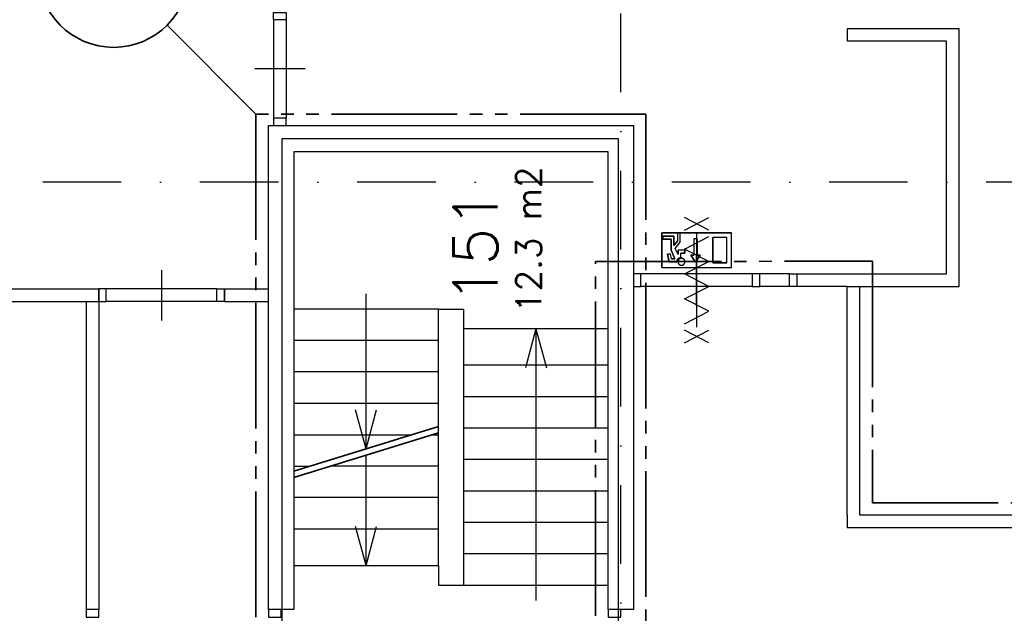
# Model space of a CAD drawing. Extents: x 36324 to 146208, y 44755 to 121475.
# Tile 9 of 28: x 51585 to 59411, y 89017 to 93738. Entities that reach past the tile are written whole.
import ezdxf

# ---------------------------------------------------------------- set-up
doc = ezdxf.new("R2010")
doc.units = 0
doc.header["$LTSCALE"] = 100
doc.linetypes.add('B0302', pattern=[12.5, 6.25, -3.125, 0, -3.125])
doc.linetypes.add('B0804', pattern=[15, 10, -1, 1, -1, 1, -1])
for name, color, linetype in [('Bouwkundig', 253, 'CONTINUOUS'), ('Bouwkundig tekst', 252, 'CONTINUOUS'), ('Stramien', 252, 'B0302')]:
    doc.layers.add(name, color=color, linetype=linetype)
doc.layers.add('brandscheiding', color=40, linetype='B0804', lineweight=35)
doc.styles.add('bouwk tekst', font='romans.shx')
doc.styles.get("Standard").update_dxf_attribs({"font": 'romans.shx'})

msp = doc.modelspace()

# ---------------------------------------------------------------- linework, layer by layer
at = {"layer": 'Bouwkundig', "linetype": 'Continuous'}
for p, q in [((59052.8, 93666.5), (58162.8, 93666.5)), ((59052.8, 91616.5), (59052.8, 93666.5)), ((58952.8, 93566.5), (58162.8, 93566.5)), ((58952.8, 91716.5), (58952.8, 93566.5)), ((56687.9, 91766.4), (56687.9, 92043.8)), ((56687.9, 92043.8), (57242.8, 92043.8)), ((57242.8, 91766.4), (57242.8, 92043.8)), ((56697.2, 91992.9), (56697.2, 92016.1)), ((56697.2, 92016.1), (56785, 92016.1)), ((56761.9, 91992.9), (56697.2, 91992.9)), ((56761.9, 91904.2), (56761.9, 91992.9)), ((56785, 92016.1), (56785, 91942.1)), ((56785, 91942.1), (56812.8, 91977.8)), ((56795.9, 91918.4), (56835.9, 91969.8)), ((56835.9, 92039.2), (56812.8, 92039.2)), ((56812.8, 92039.2), (56812.8, 91977.8)), ((56835.9, 91969.8), (56835.9, 92039.2)), ((56943.1, 91994.7), (56943.1, 91865.2)), ((56970.8, 91994.7), (56970.8, 91865.2)), ((57094.8, 91803.4), (57094.8, 92006.8)), ((57205.8, 92006.8), (57094.8, 92006.8)), ((57205.8, 91803.4), (57205.8, 92006.8)), ((56793, 91835.7), (56761.9, 91904.2)), ((56817.4, 91871.5), (56796, 91918.6)), ((56872.9, 91905.1), (56817.4, 91905.1)), ((56817.4, 91871.5), (56817.4, 91905.1)), ((56872.9, 91905.1), (56872.9, 91882)), ((56756.8, 91872.7), (56733, 91872.7)), ((56748, 91812.6), (56733, 91872.7)), ((56809, 91812.6), (56748, 91812.6)), ((56766.1, 91835.7), (56756.8, 91872.7)), ((56766.1, 91835.7), (56793, 91835.7)), ((56840.5, 91848.4), (56840.5, 91882)), ((56872.9, 91882), (56840.5, 91882)), ((56957, 91809.7), (56920, 91865.2)), ((56920, 91865.2), (56943.1, 91865.2)), ((56994, 91865.2), (56957, 91809.7)), ((56970.8, 91865.2), (56994, 91865.2)), ((56687.9, 91766.4), (57242.8, 91766.4)), ((57205.8, 91803.4), (57094.8, 91803.4)), ((57762.8, 91716.2), (58952.8, 91716.5)), ((57762.8, 91716.2), (57762.8, 91616.5)), ((58162.8, 89796.5), (58162.8, 91616.5)), ((58162.8, 91616.5), (59052.8, 91616.5)), ((58262.8, 89796.5), (58262.8, 91616.5)), ((52112.8, 91496.5), (52112.8, 89046.5)), ((52212.8, 91496.5), (52212.8, 89046.5))]:
    msp.add_line(p, q, dxfattribs=at)
for points in [[(53702.8, 93796.4), (53702.8, 93736.4), (53602.8, 93736.4), (53602.8, 93796.4)], [(53702.8, 92896.5), (53702.8, 92956.2), (53603.1, 92956.2), (53603.1, 92896.5)], [(53669.5, 92774.5), (53669.5, 87301.6), (56344.6, 87301.6), (56344.6, 92790.1), (53669.5, 92790.1)], [(56809, 91812.6), (56809.6, 91819.3), (56813.1, 91829.2), (56816.6, 91834.7), (56820.1, 91838.7), (56826.2, 91843.4), (56832.6, 91846.5), (56837.5, 91847.9), (56840.5, 91848.8), (56840.5, 91882), (56872.9, 91882), (56872.9, 91905.1), (56817.4, 91905.1), (56817.4, 91871.5), (56796, 91918.6), (56835.9, 91969.8), (56835.9, 92039.2), (56812.8, 92039.2), (56812.8, 91977.8), (56785, 91942.1), (56785, 92016.1), (56697.2, 92016.1), (56697.2, 91992.9), (56761.9, 91992.9), (56761.9, 91904.2), (56793, 91835.7), (56766.1, 91835.7), (56756.8, 91872.7), (56733, 91872.7), (56748, 91812.6)], [(56462.8, 91616.5), (56522.6, 91616.5), (56522.6, 91716.2), (56462.8, 91716.2)], [(57408.1, 91616.5), (57467.8, 91616.5), (57467.8, 91716.2), (57408.1, 91716.2)], [(57762.8, 91616.5), (57703.1, 91616.5), (57703.1, 91716.2), (57762.8, 91716.2)], [(52212.8, 91496.5), (52272.6, 91496.5), (52272.6, 91596.2), (52212.8, 91596.2)], [(53212.8, 91496.5), (53152.8, 91496.5), (53152.8, 91596.5), (53212.8, 91596.5)], [(54912.8, 91436.5), (53762.8, 91436.5), (53762.8, 89396.5), (54912.8, 89396.5)], [(55112.8, 89239.5), (56262.8, 89239.5), (56262.8, 91279.5), (55112.8, 91279.5)], [(52112.8, 89046.5), (52112.8, 88986.7), (52212.6, 88986.7), (52212.6, 89046.5)], [(53562.8, 89046.5), (53562.8, 88986.7), (53662.6, 88986.7), (53662.6, 89046.5)], [(56262.8, 89046.5), (56262.8, 88986.7), (56362.6, 88986.7), (56362.6, 89046.5)]]:
    msp.add_lwpolyline(points, close=True, dxfattribs=at)
for points in [[(53602.8, 93736.4), (53603.1, 92956.2)], [(53702.8, 93736.4), (53702.8, 92956.2)], [(58162.8, 93666.5), (58162.8, 93566.5)], [(53852.8, 93346.3), (53652.8, 93346.3), (53452.8, 93346.3)], [(53562.8, 89046.5), (53562.8, 92896.5)], [(53562.8, 92896.5), (53762.8, 92896.5)], [(53562.8, 92896.5), (56262.8, 92896.5)], [(53762.8, 92896.5), (56262.8, 92896.5)], [(56262.8, 92896.5), (56462.8, 92896.5)], [(56462.8, 92896.5), (56462.8, 89046.5)], [(53762.8, 92686.5), (53762.8, 89046.5)], [(56262.8, 92686.5), (53762.8, 92686.5)], [(56262.8, 89046.5), (56262.8, 92686.5)], [(57062.1, 92063.7), (56868.6, 92163.7)], [(56868.6, 92063.7), (57062.1, 92163.7)], [(56687.9, 92043.8), (56687.9, 91766.4), (57242.8, 91766.4), (57242.8, 92043.8), (56687.9, 92043.8)], [(56697.2, 92016.1), (56697.2, 91992.9), (56761.9, 91992.9), (56761.9, 91904.2), (56793, 91835.7), (56766.1, 91835.7), (56756.8, 91872.7), (56733, 91872.7), (56748, 91812.6), (56809, 91812.6), (56809.5, 91818.4), (56810, 91820.9), (56810.7, 91823.5), (56811.7, 91826.2), (56813.3, 91829.7), (56815, 91832.5), (56816.2, 91834.3), (56818.2, 91836.6), (56820, 91838.5), (56822.8, 91841), (56825.5, 91842.9), (56828.5, 91844.7), (56831.5, 91846), (56835.6, 91847.4), (56838.6, 91848.1), (56840.5, 91848.8), (56840.5, 91882), (56872.9, 91882), (56872.9, 91905.1), (56817.4, 91905.1), (56817.4, 91871.5), (56796, 91918.6), (56835.9, 91969.8), (56835.9, 92039.2), (56812.8, 92039.2), (56812.8, 91977.8), (56785, 91942.1), (56785, 92016.1), (56697.2, 92016.1)], [(56868.6, 91319.7), (57062.1, 91418.7), (56868.6, 91517.7), (57062.1, 91616.7), (56868.6, 91715.7), (57062.1, 91814.7), (56868.6, 91913.7), (57062.1, 92012.7)], [(56970.8, 91994.7), (56943.1, 91994.7), (56943.1, 91865.2), (56920, 91865.2), (56957, 91809.7), (56994, 91865.2), (56970.8, 91865.2), (56970.8, 91994.7)], [(56965.3, 92038.7), (56965.3, 91293.7)], [(57094.8, 92006.8), (57094.8, 91803.4), (57205.8, 91803.4), (57205.8, 92006.8), (57094.8, 92006.8)], [(56809, 91812.6), (56809, 91813), (56809, 91813.4), (56809, 91813.8), (56809, 91814.2), (56809.1, 91814.6), (56809.1, 91815), (56809.1, 91815.4), (56809.2, 91815.9), (56809.2, 91816.3), (56809.2, 91816.7), (56809.3, 91817.1), (56809.3, 91817.5), (56809.4, 91817.9), (56809.5, 91818.3), (56809.5, 91818.7), (56809.6, 91819.1), (56809.7, 91819.5), (56809.7, 91819.9), (56809.8, 91820.3), (56809.9, 91820.7), (56810, 91821.1), (56810.1, 91821.5), (56810.2, 91821.9), (56810.3, 91822.3), (56810.4, 91822.6), (56810.5, 91823), (56810.7, 91823.4), (56810.8, 91823.8), (56810.9, 91824.2), (56811, 91824.6), (56811.2, 91825), (56811.3, 91825.3), (56811.5, 91825.7), (56811.6, 91826.1), (56811.8, 91826.5), (56811.9, 91826.9), (56812.1, 91827.2), (56812.3, 91827.6), (56812.4, 91828), (56812.6, 91828.3), (56812.8, 91828.7), (56813, 91829.1), (56813.2, 91829.4), (56813.4, 91829.8), (56813.5, 91830.1), (56813.8, 91830.5), (56814, 91830.8), (56814.2, 91831.2), (56814.4, 91831.5), (56814.6, 91831.9), (56814.8, 91832.2), (56815, 91832.6), (56815.3, 91832.9), (56815.5, 91833.2), (56815.7, 91833.6), (56816, 91833.9), (56816.2, 91834.2), (56816.4, 91834.6), (56816.7, 91834.9), (56817, 91835.2), (56817.2, 91835.5), (56817.5, 91835.8), (56817.7, 91836.1), (56818, 91836.5), (56818.3, 91836.8), (56818.5, 91837.1), (56818.8, 91837.4), (56819.1, 91837.6), (56819.4, 91837.9), (56819.7, 91838.2), (56820, 91838.5), (56820.3, 91838.8), (56820.6, 91839.1), (56820.9, 91839.4), (56821.2, 91839.6), (56821.5, 91839.9), (56821.8, 91840.2), (56822.1, 91840.4), (56822.4, 91840.7), (56822.7, 91840.9), (56823, 91841.2), (56823.4, 91841.4), (56823.7, 91841.7), (56824, 91841.9), (56824.3, 91842.1), (56824.7, 91842.4), (56825, 91842.6), (56825.4, 91842.8), (56825.7, 91843), (56826, 91843.3), (56826.4, 91843.5), (56826.7, 91843.7), (56827.1, 91843.9), (56827.4, 91844.1), (56827.8, 91844.3), (56828.2, 91844.5), (56828.5, 91844.7), (56828.9, 91844.9), (56829.2, 91845), (56829.6, 91845.2), (56830, 91845.4), (56830.4, 91845.6), (56830.7, 91845.7), (56831.1, 91845.9), (56831.5, 91846), (56831.9, 91846.2), (56832.2, 91846.3), (56832.6, 91846.5), (56833, 91846.6), (56833.4, 91846.8), (56833.8, 91846.9), (56834.1, 91847), (56834.5, 91847.1), (56834.9, 91847.2), (56835.3, 91847.4), (56835.7, 91847.5), (56836.1, 91847.6), (56836.5, 91847.7), (56836.9, 91847.8), (56837.3, 91847.9), (56837.7, 91847.9), (56838.1, 91848), (56838.5, 91848.1), (56838.9, 91848.2), (56839.3, 91848.2), (56839.7, 91848.3), (56840.1, 91848.4), (56840.5, 91848.4)], [(56864.7, 91793), (56865.7, 91794), (56866.6, 91795), (56867.4, 91796.1), (56868.2, 91797.2), (56868.9, 91798.3), (56869.6, 91799.5), (56870.2, 91800.7), (56870.8, 91802), (56871.2, 91803.3), (56871.7, 91804.6), (56872, 91805.9), (56872.3, 91807.2), (56872.6, 91808.5), (56872.7, 91809.9), (56872.8, 91811.2), (56872.9, 91812.6), (56872.8, 91814), (56872.7, 91815.3), (56872.6, 91816.7), (56872.3, 91818), (56872, 91819.3), (56871.7, 91820.7), (56871.2, 91821.9), (56870.8, 91823.2), (56870.2, 91824.5), (56869.6, 91825.7), (56868.9, 91826.9), (56868.2, 91828), (56867.4, 91829.1), (56866.6, 91830.2), (56865.7, 91831.2), (56864.7, 91832.2), (56863.8, 91833.2), (56862.7, 91834.1), (56861.6, 91834.9), (56860.5, 91835.7), (56859.4, 91836.4), (56858.2, 91837.1), (56857, 91837.7), (56855.7, 91838.2), (56854.5, 91838.7), (56853.2, 91839.2), (56851.9, 91839.5), (56850.5, 91839.8), (56849.2, 91840), (56847.8, 91840.2), (56846.5, 91840.3), (56845.1, 91840.3), (56843.8, 91840.3), (56842.4, 91840.2), (56841, 91840), (56839.7, 91839.8), (56838.4, 91839.5), (56837.1, 91839.2), (56835.8, 91838.7), (56834.5, 91838.2), (56833.3, 91837.7), (56832, 91837.1), (56830.9, 91836.4), (56829.7, 91835.7), (56828.6, 91834.9), (56827.5, 91834.1), (56826.5, 91833.2), (56825.5, 91832.2), (56824.6, 91831.2), (56823.7, 91830.2), (56822.8, 91829.1), (56822.1, 91828), (56821.3, 91826.9), (56820.6, 91825.7), (56820, 91824.5), (56819.5, 91823.2), (56819, 91821.9), (56818.6, 91820.7), (56818.2, 91819.3), (56817.9, 91818), (56817.7, 91816.7), (56817.5, 91815.3), (56817.4, 91814), (56817.4, 91812.6), (56817.4, 91811.2), (56817.5, 91809.9), (56817.7, 91808.5), (56817.9, 91807.2), (56818.2, 91805.9), (56818.6, 91804.6), (56819, 91803.3), (56819.5, 91802), (56820, 91800.7), (56820.6, 91799.5), (56821.3, 91798.3), (56822.1, 91797.2), (56822.8, 91796.1), (56823.7, 91795), (56824.6, 91794), (56825.5, 91793), (56826.5, 91792), (56827.5, 91791.2), (56828.6, 91790.3), (56829.7, 91789.5), (56830.9, 91788.8), (56832, 91788.1), (56833.3, 91787.5), (56834.5, 91787), (56835.8, 91786.5), (56837.1, 91786.1), (56838.4, 91785.7), (56839.7, 91785.4), (56841.1, 91785.2), (56842.4, 91785), (56843.8, 91784.9), (56845.1, 91784.9), (56846.5, 91784.9), (56847.8, 91785), (56849.2, 91785.2), (56850.5, 91785.4), (56851.9, 91785.7), (56853.2, 91786.1), (56854.5, 91786.5), (56855.7, 91787), (56857, 91787.5), (56858.2, 91788.1), (56859.4, 91788.8), (56860.5, 91789.5), (56861.6, 91790.3), (56862.7, 91791.2), (56863.8, 91792), (56864.7, 91793)], [(56817.7, 91808.5), (56818.8, 91803.9), (56821.1, 91798.8), (56823.8, 91794.9), (56826.2, 91792.4), (56829.9, 91789.4), (56833.8, 91787.3), (56839.4, 91785.4), (56846.8, 91784.9), (56853, 91786), (56857.1, 91787.6), (56859.2, 91788.7), (56861.8, 91790.5), (56864, 91792.3), (56867.1, 91795.6), (56869.4, 91799.2), (56871.3, 91803.5), (56872.7, 91809.2), (56872.9, 91813.5), (56872.5, 91817), (56871, 91822.7), (56869.4, 91826.1), (56866.4, 91830.4), (56862, 91834.6), (56859.2, 91836.5), (56854.8, 91838.6), (56850.4, 91839.8), (56843.7, 91840.3), (56837.7, 91839.3), (56833.4, 91837.8), (56830.1, 91835.9), (56826.9, 91833.6), (56823.6, 91830.1), (56820.9, 91826.2), (56819.4, 91822.9), (56818.1, 91818.7), (56817.6, 91815.9), (56817.4, 91811.3), (56817.7, 91808.5)], [(56965.3, 91866.4), (56965.3, 91666.4), (56965.3, 91466.4)], [(56965.3, 91466.2), (56965.3, 91666.2), (56965.3, 91866.2)], [(52712.7, 91746.5), (52712.7, 91546.5), (52712.7, 91346.5)], [(57408.1, 91716.2), (56522.6, 91716.2)], [(57703.1, 91716.2), (57467.8, 91716.2)], [(45582.8, 91596.5), (52212.8, 91596.5)], [(52212.8, 91496.5), (52212.8, 91596.5)], [(53152.8, 91596.5), (52272.6, 91596.2)], [(53212.8, 91496.5), (53212.8, 91596.5)], [(53212.8, 91596.5), (53562.8, 91596.5)], [(53562.8, 91496.5), (53562.8, 91596.5)], [(57408.1, 91616.5), (56522.6, 91616.5)], [(57703.1, 91616.5), (57467.8, 91616.5)], [(58162.8, 91616.5), (57762.8, 91616.5)], [(45582.8, 91496.5), (52212.8, 91496.5)], [(53152.8, 91496.5), (52272.6, 91496.5)], [(53212.8, 91496.5), (53562.8, 91496.5)], [(54337.8, 91436.5), (54337.8, 91556.5)], [(54337.8, 90324.8), (54337.8, 91556.5)], [(54912.8, 91436.5), (55112.8, 91436.5)], [(55112.8, 91436.5), (55112.8, 91236.5)], [(55687.8, 91279.5), (55604.6, 90969)], [(55687.8, 91279.5), (55687.8, 89239.5)], [(55687.8, 91279.5), (55771, 90969)], [(57062.1, 91168.7), (56868.6, 91268.7)], [(56868.6, 91168.7), (57062.1, 91268.7)], [(54912.8, 91186.5), (53762.8, 91186.5)], [(56262.8, 90989.5), (55112.8, 90989.5)], [(54912.8, 90936.5), (53762.8, 90936.5)], [(56262.8, 90739.5), (55112.8, 90739.5)], [(54912.8, 90686.5), (53762.8, 90686.5)], [(54337.8, 90324.8), (54254.6, 90635.3)], [(54337.8, 90324.8), (54421, 90635.3)], [(56262.8, 90489.5), (55112.8, 90489.5)], [(53762.8, 90436.5), (54700.4, 90436.5)], [(54862.7, 90436.5), (54912.8, 90436.5)], [(54337.8, 89396.5), (54337.8, 90274.8)], [(53762.8, 90186.5), (53888.9, 90186.5)], [(54912.8, 90186.5), (54051.2, 90186.5)], [(56262.8, 90239.5), (55112.8, 90239.5)], [(54912.8, 89936.5), (53762.8, 89936.5)], [(56262.8, 89989.5), (55112.8, 89989.5)], [(58162.8, 89796.5), (58162.8, 89696.5)], [(61462.8, 89796.5), (58262.8, 89796.5)], [(54337.8, 89396.5), (54254.6, 89707)], [(54337.8, 89396.5), (54421, 89707)], [(56262.8, 89739.5), (55112.8, 89739.5)], [(61462.8, 89696.5), (58162.8, 89696.5)], [(54912.8, 89686.5), (53762.8, 89686.5)], [(56262.8, 89489.5), (55112.8, 89489.5)], [(54912.8, 89396.5), (54912.7, 89396.5)], [(54912.8, 89396.5), (54912.8, 89239.5)], [(54912.8, 89239.5), (55112.8, 89239.5)], [(55687.8, 89239.5), (55687.8, 89119.5)], [(52212.8, 89046.5), (52112.8, 89046.5)], [(53762.8, 89046.5), (53562.8, 89046.5)], [(56462.8, 89046.5), (56262.8, 89046.5)]]:
    msp.add_lwpolyline(points, dxfattribs=at)
at = {"layer": 'brandscheiding'}
msp.add_line((53462.8, 92986.5), (52755.7, 93693.6), dxfattribs=at)
msp.add_lwpolyline([(56562.8, 87646.5), (56562.8, 92986.5), (53462.8, 92986.5), (53462.8, 87646.5)], close=True, dxfattribs=at)
for points in [[(55962.8, 73396.5), (53512.8, 73396.5), (53512.8, 75496.5), (56162.8, 75496.5), (56162.8, 91815.9), (58362.8, 91816.4), (58362.8, 89896.5), (61362.8, 89896.5)], [(53762.8, 90147.6), (54337.8, 90324.8), (54912.8, 90501.9)], [(53762.8, 90097.6), (54337.8, 90274.8), (54912.8, 90451.9)]]:
    msp.add_lwpolyline(points, dxfattribs=at)
at = {"layer": 'brandscheiding', "linetype": 'Continuous'}
msp.add_circle((52331.5, 94117.9), 600, dxfattribs=at)
at = {"layer": 'Stramien'}
for p, q in [((56362.8, 54408.5), (56362.8, 106105.3)), ((133648.8, 92446.5), (36324.1, 92446.5))]:
    msp.add_line(p, q, dxfattribs=at)

# ---------------------------------------------------------------- texts
at = {"layer": 'Bouwkundig tekst', "linetype": 'Continuous'}
msp.add_text('151', height=350, rotation=90, dxfattribs=at).set_placement((55381.6, 91483.9))
at = {"layer": 'Bouwkundig tekst', "linetype": 'Continuous', "insert": (55530.9, 91405.9), "char_height": 200, "width": 1805, "attachment_point": 1, "rotation": 90, "style": 'bouwk tekst'}
msp.add_mtext('12.3 m2', dxfattribs=at)

doc.saveas('drawing.dxf')
